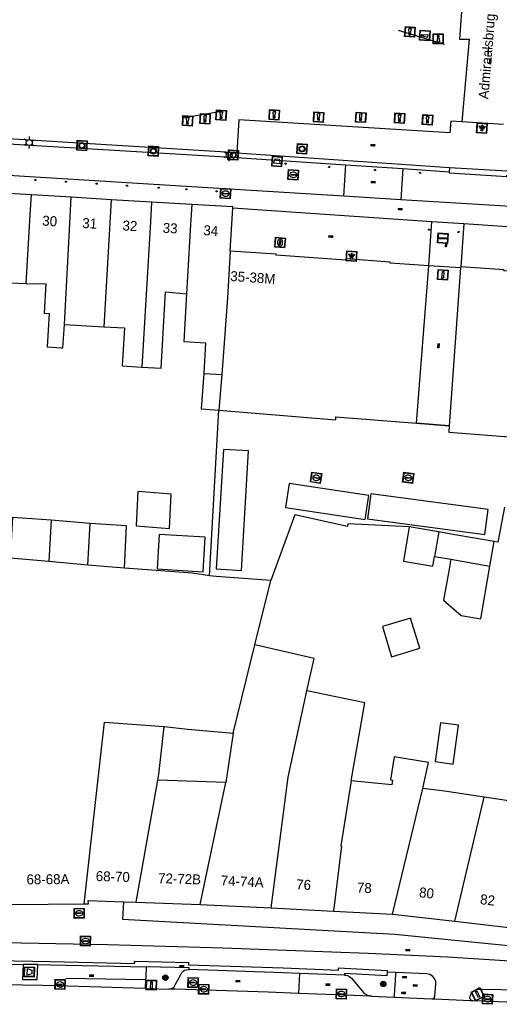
# Model space of a CAD drawing. Header units: metres. Extents: x 93870 to 95789, y 463036 to 464040.
# Tile 189 of 256: x 94878 to 94926, y 463370 to 463469. Entities that reach past the tile are written whole.
import ezdxf
from ezdxf.enums import TextEntityAlignment as Align

# ---------------------------------------------------------------- set-up
doc = ezdxf.new("R2010")
doc.units = ezdxf.units.M
doc.header["$LTSCALE"] = 25.4
for name, color, linetype in [('B_BEBOUWINGSGRENS_0', 1, 'Continuous'), ('B_LUIFEL_1', 200, 'Continuous'), ('B_OVERBOUWLIJN_LIJN_1', 7, 'Continuous'), ('B_TUSSENMUUR_0', 7, 'Continuous'), ('G_GRENS_ALGEMEEN_0', 7, 'Continuous'), ('K_KUNSTWERKGRENS_1', 1, 'Continuous'), ('Q_AFVAL_APART_PLAATS_0', 7, 'Continuous'), ('Q_BOOM_0', 3, 'Continuous'), ('Q_BRANDKRAAN_0', 5, 'Continuous'), ('Q_FIETSENREK_LIJN_0', 7, 'Continuous'), ('Q_GASPUT_0', 7, 'Continuous'), ('Q_INSPECTIE_OF_RIOOLPUT_0', 253, 'Continuous'), ('Q_KOLK_0', 254, 'Continuous'), ('Q_LICHTMAST_0', 2, 'Continuous'), ('Q_LICHTPUNT_1', 7, 'Continuous'), ('Q_MEERPAAL_0', 7, 'Continuous'), ('Q_MEERRING_0', 7, 'Continuous'), ('Q_REMMINGSWERK_LIJN_0', 99, 'Continuous'), ('Q_VERKEERSBORDPAAL_0', 40, 'Continuous'), ('Q_ZAND_ZOUTBAK_0', 7, 'Continuous'), ('S_GBKN_SYMBOOL_OV_GROOT_0', 7, 'Continuous'), ('S_GBKN_SYMBOOL_OV_GROOT_1', 7, 'Continuous'), ('V_WEGGRENS_0', 7, 'Continuous'), ('W_WATERGRENS_0', 5, 'Continuous'), ('Z_GBKN_HUISNUMMER_0', 252, 'Continuous'), ('Z_KUNSTWERKNAAM_1', 252, 'Continuous')]:
    doc.layers.add(name, color=color, linetype=linetype)
doc.layers.add('Q_AFSLUITPAAL_0', color=7, linetype='Continuous', true_color=0xf86a3a)
doc.layers.add('Q_PAALTJE_0', color=7, linetype='Continuous', true_color=0x666666)

# ---------------------------------------------------------------- blocks, each defined once
blk = doc.blocks.new('Q_AFVAL_APART_PLAATS')
for points in [[(-0.5, 0.5), (0.5, 0.5), (0.5, -0.5), (-0.5, -0.5)], [(-0.336, 0.197), (0.331, 0.197), (0.19, -0.251), (-0.196, -0.251)]]:
    blk.add_lwpolyline(points, close=True)
blk.add_lwpolyline([(-0.442, 0.464), (0.438, 0.464, -0.414214), (0.459, 0.442), (0.459, -0.437, -0.414214), (0.438, -0.459), (-0.442, -0.459, -0.414214), (-0.463, -0.437), (-0.463, 0.442, -0.414214), (-0.442, 0.464)], format="xyb")
blk = doc.blocks.new('Q_ZAND_ZOUTBAK')
for points in [[(-0.5, 0.5), (0.5, 0.5), (0.5, -0.5), (-0.5, -0.5)], [(-0.336, 0.197), (0.331, 0.197), (0.19, -0.251), (-0.196, -0.251)]]:
    blk.add_lwpolyline(points, close=True)
blk.add_lwpolyline([(-0.442, 0.464), (0.438, 0.464, -0.414214), (0.459, 0.442), (0.459, -0.437, -0.414214), (0.438, -0.459), (-0.442, -0.459, -0.414214), (-0.463, -0.437), (-0.463, 0.442), (-0.463, 0.444), (-0.463, 0.446), (-0.463, 0.448), (-0.462, 0.45), (-0.461, 0.451), (-0.46, 0.453), (-0.459, 0.455), (-0.458, 0.456), (-0.457, 0.457), (-0.456, 0.459), (-0.454, 0.46), (-0.453, 0.461), (-0.451, 0.462), (-0.449, 0.462), (-0.447, 0.463), (-0.446, 0.463), (-0.444, 0.464), (-0.442, 0.464)], format="xyb")
blk = doc.blocks.new('Q_LICHTMAST')
for points in [[(-0.26, 0.15), (-0.52, 0.3)], [(0, 0.3), (0, 0.6)], [(0.26, 0.15), (0.52, 0.3)], [(-0.26, -0.15), (-0.52, -0.3)], [(0, -0.3), (0, -0.6)], [(0.26, -0.15), (0.52, -0.3)]]:
    blk.add_lwpolyline(points)
blk.add_circle((0, 0), 0.3)
blk = doc.blocks.new('Q_VERKEERSBORDPAAL')
for points in [[(-0.5, 0.5), (0.5, 0.5), (0.5, -0.5), (-0.5, -0.5)], [(-0.08, 0.333), (0.071, 0.333), (0.071, -0.329), (-0.08, -0.329)]]:
    blk.add_lwpolyline(points, close=True)
blk.add_lwpolyline([(-0.442, 0.464), (0.438, 0.464, -0.414214), (0.459, 0.442), (0.459, -0.437, -0.414214), (0.438, -0.459), (-0.442, -0.459, -0.414214), (-0.463, -0.437), (-0.463, 0.442), (-0.463, 0.444), (-0.463, 0.446), (-0.463, 0.448), (-0.462, 0.45), (-0.461, 0.451), (-0.46, 0.453), (-0.459, 0.455), (-0.458, 0.456), (-0.457, 0.457), (-0.456, 0.459), (-0.454, 0.46), (-0.453, 0.461), (-0.451, 0.462), (-0.449, 0.462), (-0.447, 0.463), (-0.446, 0.463), (-0.444, 0.464), (-0.442, 0.464)], format="xyb")
blk = doc.blocks.new('Q_AFSLUITPAAL')
for points in [[(-0.5, 0.5), (0.5, 0.5), (0.5, -0.5), (-0.5, -0.5)], [(-0.08, 0.333), (0.071, 0.333), (0.071, -0.329), (-0.08, -0.329)]]:
    blk.add_lwpolyline(points, close=True)
blk.add_lwpolyline([(-0.442, 0.464), (0.438, 0.464, -0.414214), (0.459, 0.442), (0.459, -0.437, -0.414214), (0.438, -0.459), (-0.442, -0.459, -0.414214), (-0.463, -0.437), (-0.463, 0.442), (-0.463, 0.444), (-0.463, 0.446), (-0.463, 0.448), (-0.462, 0.45), (-0.461, 0.451), (-0.46, 0.453), (-0.459, 0.455), (-0.458, 0.456), (-0.457, 0.457), (-0.456, 0.459), (-0.454, 0.46), (-0.453, 0.461), (-0.451, 0.462), (-0.449, 0.462), (-0.447, 0.463), (-0.446, 0.463), (-0.444, 0.464), (-0.442, 0.464)], format="xyb")
blk = doc.blocks.new('Q_PAAL_STEEN')
for points in [[(-0.5, 0.5), (0.5, 0.5), (0.5, -0.5), (-0.5, -0.5)], [(-0.08, 0.33), (0.07, 0.33), (0.07, -0.33), (-0.08, -0.33)]]:
    blk.add_lwpolyline(points, close=True)
blk.add_lwpolyline([(-0.44, 0.46), (0.44, 0.46, -0.414214), (0.46, 0.44), (0.46, -0.44, -0.414214), (0.44, -0.46), (-0.44, -0.46, -0.414214), (-0.46, -0.44), (-0.46, 0.44), (-0.46, 0.44), (-0.46, 0.45), (-0.46, 0.45), (-0.46, 0.45), (-0.46, 0.45), (-0.46, 0.45), (-0.46, 0.45), (-0.46, 0.46), (-0.46, 0.46), (-0.46, 0.46), (-0.45, 0.46), (-0.45, 0.46), (-0.45, 0.46), (-0.45, 0.46), (-0.45, 0.46), (-0.45, 0.46), (-0.44, 0.46), (-0.44, 0.46)], format="xyb")
blk = doc.blocks.new('Q_PAALTJE')
at = {"color": 251, "true_color": 0x666666, "xscale": 0.1, "yscale": 0.1, "zscale": 0.01}
blk.add_blockref('Q_PAAL_STEEN', (0, 0), dxfattribs=at)
blk = doc.blocks.new('Q_KOLK')
blk.add_lwpolyline([(-0.5, 0.5), (0.5, 0.5), (0.5, -0.5), (-0.5, -0.5)], close=True)
for points in [[(-0.442, 0.464), (0.438, 0.464, -0.414214), (0.459, 0.442), (0.459, -0.437, -0.414214), (0.438, -0.459), (-0.442, -0.459, -0.414214), (-0.463, -0.437), (-0.463, 0.442, -0.414214), (-0.442, 0.464)], [(-0.345, 0.105, 0.380426), (-0.276, -0.18)], [(-0.008, 0.266, 0.240218), (-0.345, 0.105)], [(-0.194, 0.045, 0.853344), (-0.194, -0.032)], [(0.331, 0.111, 0.240191), (-0.008, 0.266)], [(0.185, -0.032, 0.849746), (0.185, 0.045)], [(0.267, -0.176, 0.380426), (0.331, 0.111)], [(-0.276, -0.18, 0.148452), (0.012, -0.257)], [(0.012, -0.257, 0.131742), (0.267, -0.176)]]:
    blk.add_lwpolyline(points, format="xyb")
for points in [[(-0.194, 0.045), (0.185, 0.045)], [(0.185, -0.032), (-0.194, -0.032)]]:
    blk.add_lwpolyline(points)
blk = doc.blocks.new('Q_INSPECTIE_OF_RIOOLPUT')
blk.add_lwpolyline([(-0.5, 0.5), (0.5, 0.5), (0.5, -0.5), (-0.5, -0.5)], close=True)
for points in [[(-0.442, 0.464), (0.438, 0.464, -0.414214), (0.459, 0.442), (0.459, -0.437, -0.414214), (0.438, -0.459), (-0.442, -0.459, -0.414214), (-0.463, -0.437), (-0.463, 0.442), (-0.463, 0.444), (-0.463, 0.446), (-0.463, 0.448), (-0.462, 0.45), (-0.461, 0.451), (-0.46, 0.453), (-0.459, 0.455), (-0.458, 0.456), (-0.457, 0.457), (-0.456, 0.459), (-0.454, 0.46), (-0.453, 0.461), (-0.451, 0.462), (-0.449, 0.462), (-0.447, 0.463), (-0.446, 0.463), (-0.444, 0.464), (-0.442, 0.464)], [(-0.345, 0.105, 0.380426), (-0.276, -0.18)], [(-0.008, 0.266, 0.240218), (-0.345, 0.105)], [(-0.194, 0.045, 0.853344), (-0.194, -0.032)], [(0.331, 0.111, 0.240191), (-0.008, 0.266)], [(0.185, -0.032, 0.849746), (0.185, 0.045)], [(0.267, -0.176, 0.380426), (0.331, 0.111)], [(-0.276, -0.18, 0.148452), (0.012, -0.257)], [(0.012, -0.257, 0.131742), (0.267, -0.176)]]:
    blk.add_lwpolyline(points, format="xyb")
for points in [[(-0.194, 0.045), (0.185, 0.045)], [(0.185, -0.032), (-0.194, -0.032)]]:
    blk.add_lwpolyline(points)
blk = doc.blocks.new('Q_BRANDKRAAN')
blk.add_lwpolyline([(-0.5, 0.5), (0.5, 0.5), (0.5, -0.5), (-0.5, -0.5)], close=True)
for points in [[(-0.442, 0.464), (0.438, 0.464, -0.414214), (0.459, 0.442), (0.459, -0.437, -0.414214), (0.438, -0.459), (-0.442, -0.459, -0.414214), (-0.463, -0.437), (-0.463, 0.442), (-0.463, 0.444), (-0.463, 0.446), (-0.463, 0.448), (-0.462, 0.45), (-0.461, 0.451), (-0.46, 0.453), (-0.459, 0.455), (-0.458, 0.456), (-0.457, 0.457), (-0.456, 0.459), (-0.454, 0.46), (-0.453, 0.461), (-0.451, 0.462), (-0.449, 0.462), (-0.447, 0.463), (-0.446, 0.463), (-0.444, 0.464), (-0.442, 0.464)], [(-0.345, 0.105, 0.380426), (-0.276, -0.18)], [(-0.008, 0.266, 0.240218), (-0.345, 0.105)], [(-0.194, 0.045, 0.853344), (-0.194, -0.032)], [(0.331, 0.111, 0.240191), (-0.008, 0.266)], [(0.185, -0.032, 0.849746), (0.185, 0.045)], [(0.267, -0.176, 0.380426), (0.331, 0.111)], [(-0.276, -0.18, 0.148452), (0.012, -0.257)], [(0.012, -0.257, 0.131742), (0.267, -0.176)]]:
    blk.add_lwpolyline(points, format="xyb")
for points in [[(-0.194, 0.045), (0.185, 0.045)], [(0.185, -0.032), (-0.194, -0.032)]]:
    blk.add_lwpolyline(points)
blk = doc.blocks.new('Q_GASPUT')
blk.add_lwpolyline([(-0.5, 0.5), (0.5, 0.5), (0.5, -0.5), (-0.5, -0.5)], close=True)
for points in [[(-0.442, 0.464), (0.438, 0.464, -0.414214), (0.459, 0.442), (0.459, -0.437, -0.414214), (0.438, -0.459), (-0.442, -0.459, -0.414214), (-0.463, -0.437), (-0.463, 0.442), (-0.463, 0.444), (-0.463, 0.446), (-0.463, 0.448), (-0.462, 0.45), (-0.461, 0.451), (-0.46, 0.453), (-0.459, 0.455), (-0.458, 0.456), (-0.457, 0.457), (-0.456, 0.459), (-0.454, 0.46), (-0.453, 0.461), (-0.451, 0.462), (-0.449, 0.462), (-0.447, 0.463), (-0.446, 0.463), (-0.444, 0.464), (-0.442, 0.464)], [(-0.345, 0.105, 0.380426), (-0.276, -0.18)], [(-0.008, 0.266, 0.240218), (-0.345, 0.105)], [(-0.194, 0.045, 0.853344), (-0.194, -0.032)], [(0.331, 0.111, 0.240191), (-0.008, 0.266)], [(0.185, -0.032, 0.849746), (0.185, 0.045)], [(0.267, -0.176, 0.380426), (0.331, 0.111)], [(-0.276, -0.18, 0.148452), (0.012, -0.257)], [(0.012, -0.257, 0.131742), (0.267, -0.176)]]:
    blk.add_lwpolyline(points, format="xyb")
for points in [[(-0.194, 0.045), (0.185, 0.045)], [(0.185, -0.032), (-0.194, -0.032)]]:
    blk.add_lwpolyline(points)
blk = doc.blocks.new('Q_MEERRING')
blk.add_lwpolyline([(-0.5, 0.5), (0.5, 0.5), (0.5, -0.5), (-0.5, -0.5)], close=True)
blk.add_lwpolyline([(-0.442, 0.464), (0.438, 0.464, -0.414214), (0.459, 0.442), (0.459, -0.437, -0.414214), (0.438, -0.459), (-0.442, -0.459, -0.414214), (-0.463, -0.437), (-0.463, 0.442), (-0.463, 0.444), (-0.463, 0.446), (-0.463, 0.448), (-0.462, 0.45), (-0.461, 0.451), (-0.46, 0.453), (-0.459, 0.455), (-0.458, 0.456), (-0.457, 0.457), (-0.456, 0.459), (-0.454, 0.46), (-0.453, 0.461), (-0.451, 0.462), (-0.449, 0.462), (-0.447, 0.463), (-0.446, 0.463), (-0.444, 0.464), (-0.442, 0.464)], format="xyb")
for radius in [0.3, 0.3, 0.25, 0.25]:
    blk.add_circle((0, 0), radius)
blk = doc.blocks.new('Q_LICHTPUNT')
for points in [[(-0.5, 0.5), (0.5, 0.5), (0.5, -0.5), (-0.5, -0.5)], [(-0.463, 0.464), (0.459, 0.464), (0.459, -0.459), (-0.463, -0.459)], [(-0.123, 0.08), (-0.077, 0.051), (-0.255, -0.233), (-0.301, -0.204)], [(-0.033, 0.032), (0.021, 0.032), (0.021, -0.303), (-0.033, -0.303)], [(0.075, 0.051), (0.121, 0.079), (0.293, -0.209), (0.247, -0.236)]]:
    blk.add_lwpolyline(points, close=True)
blk.add_circle((-0.002, 0.21), 0.103)
blk = doc.blocks.new('Q_BOOM')
for radius in [0.27, 0.18, 0.09]:
    blk.add_circle((0, 0), radius)
blk = doc.blocks.new('Q_MEERPAAL')
for points in [[(-0.5, 0.5), (0.5, 0.5), (0.5, -0.5), (-0.5, -0.5)], [(-0.076, 0.32), (0.068, 0.32), (0.068, 0.17), (-0.076, 0.17)]]:
    blk.add_lwpolyline(points, close=True)
blk.add_lwpolyline([(-0.442, 0.464), (0.438, 0.464, -0.414214), (0.459, 0.442), (0.459, -0.437, -0.414214), (0.438, -0.459), (-0.442, -0.459, -0.414214), (-0.463, -0.437), (-0.463, 0.442), (-0.463, 0.444), (-0.463, 0.446), (-0.463, 0.448), (-0.462, 0.45), (-0.461, 0.451), (-0.46, 0.453), (-0.459, 0.455), (-0.458, 0.456), (-0.457, 0.457), (-0.456, 0.459), (-0.454, 0.46), (-0.453, 0.461), (-0.451, 0.462), (-0.449, 0.462), (-0.447, 0.463), (-0.446, 0.463), (-0.444, 0.464), (-0.442, 0.464)], format="xyb")
for points in [[(-0.076, 0.124), (-0.136, -0.311)], [(-0.076, 0.124), (0.068, 0.124)], [(0.068, 0.124), (0.122, -0.311)], [(-0.136, -0.311), (0.122, -0.311)]]:
    blk.add_lwpolyline(points)
blk = doc.blocks.new('S_GBKN_SYMBOOL_OV_GROOT')
for points in [[(-0.21875, 0.0625), (0.21875, 0.0625)], [(-0.21875, 0), (0.21875, 0)], [(-0.1875, 0.0625), (-0.1875, 0)], [(-0.125, 0.09375), (-0.125, 0.0625)], [(-0.125, 0), (-0.125, -0.0625)], [(-0.0625, 0.0625), (-0.0625, 0)], [(0, 0.09375), (0, 0.0625)], [(0, 0), (0, -0.0625)], [(0.0625, 0.0625), (0.0625, 0)], [(0.125, 0.09375), (0.125, 0.0625)], [(0.125, 0), (0.125, -0.0625)], [(0.1875, 0.0625), (0.1875, 0)], [(-0.21875, -0.0625), (0.21875, -0.0625)], [(-0.1875, -0.0625), (-0.1875, -0.09375)], [(-0.0625, -0.0625), (-0.0625, -0.09375)], [(0.0625, -0.0625), (0.0625, -0.09375)], [(0.1875, -0.0625), (0.1875, -0.09375)]]:
    blk.add_lwpolyline(points)

msp = doc.modelspace()

# ---------------------------------------------------------------- linework, layer by layer
at = {"layer": 'B_BEBOUWINGSGRENS_0'}
for p, q in [((94879.196, 463451.758), (94874.98, 463452.01)), ((94883.188, 463451.52), (94879.196, 463451.758)), ((94887.232, 463451.279), (94883.188, 463451.52)), ((94891.274, 463451.037), (94887.232, 463451.279)), ((94895.317, 463450.796), (94891.274, 463451.037)), ((94899.44, 463450.55), (94895.317, 463450.796)), ((94899.179, 463446.127), (94899.436, 463450.477)), ((94899.436, 463450.477), (94899.44, 463450.55)), ((94917.901, 463428.826), (94919.129, 463444.648)), ((94922.34, 463444.43), (94921.19, 463428.56)), ((94922.35, 463444.54), (94922.34, 463444.43)), ((94876.244, 463442.957), (94878.665, 463442.869)), ((94882.512, 463438.762), (94886.47, 463438.528)), ((94896.525, 463433.843), (94898.323, 463433.732)), ((94898.323, 463433.732), (94898.054, 463430.156)), ((94893.248, 463421.704), (94889.9, 463421.964)), ((94885.112, 463418.769), (94881.187, 463419.087)), ((94920.14, 463417.923), (94919.71, 463415.46)), ((94925.284, 463414.49), (94925.713, 463416.953)), ((94919.71, 463415.46), (94921.344, 463415.176)), ((94880.939, 463414.944), (94877.075, 463415.288)), ((94884.886, 463414.593), (94880.939, 463414.944)), ((94888.55, 463414.267), (94884.886, 463414.593)), ((94921.344, 463415.176), (94925.284, 463414.49)), ((94901.65, 463406.57), (94903.28, 463413.04)), ((94899.49, 463397.71), (94898.732, 463392.755)), ((94898.732, 463392.755), (94891.905, 463392.985)), ((94930.87, 463390.33), (94924.695, 463391.272)), ((94888.461, 463380.773), (94889.713, 463380.732)), ((94877.25, 463380.51), (94884.514, 463380.567)), ((94889.713, 463380.732), (94896.176, 463380.514)), ((94896.176, 463380.514), (94903.303, 463380.161)), ((94903.303, 463380.161), (94909.558, 463379.835)), ((94909.558, 463379.835), (94915.509, 463379.526)), ((94915.509, 463379.526), (94921.767, 463378.827)), ((94921.767, 463378.827), (94927.762, 463378.132))]:
    msp.add_line(p, q, dxfattribs=at)
for points in [[(94919.129, 463444.648), (94915.27, 463444.91), (94915.27, 463445.02), (94910.81, 463445.33), (94910.81, 463445.22), (94903.79, 463445.7), (94903.8, 463445.81), (94899.179, 463446.127)], [(94930.5, 463443.87), (94926.69, 463444.13), (94926.7, 463444.24), (94922.35, 463444.54)], [(94878.665, 463442.869), (94880.66, 463442.84), (94880.48, 463439.87), (94880.98, 463439.84), (94880.78, 463436.5), (94882.18, 463436.403), (94882.368, 463436.392), (94882.512, 463438.762)], [(94890.284, 463434.47), (94892.24, 463434.35), (94892.69, 463442.04), (94894.781, 463441.828)], [(94894.781, 463441.828), (94894.522, 463437.026), (94896.704, 463436.898), (94896.525, 463433.843)], [(94886.47, 463438.528), (94888.545, 463438.405), (94888.32, 463434.59), (94890.284, 463434.47)], [(94898.054, 463430.156), (94909.8, 463429.17), (94909.8, 463429.48), (94917.901, 463428.826)], [(94921.19, 463428.56), (94921.14, 463427.92), (94928.1, 463427.413)], [(94889.9, 463421.964), (94889.739, 463418.533), (94893.086, 463418.273), (94893.248, 463421.704)], [(94881.187, 463419.087), (94877.308, 463419.373), (94877.075, 463415.288)], [(94888.55, 463414.267), (94888.751, 463418.529), (94885.112, 463418.769)], [(94896.673, 463417.376), (94892.049, 463417.662), (94891.835, 463414.197), (94896.459, 463413.911), (94896.673, 463417.376)], [(94925.713, 463416.953), (94921.772, 463417.639), (94920.14, 463417.923)], [(94897.093, 463413.522), (94895.38, 463413.76), (94888.55, 463414.267)], [(94903.28, 463413.04), (94897.76, 463413.43), (94897.093, 463413.522)], [(94906.88, 463401.96), (94907.61, 463405.21), (94901.65, 463406.57)], [(94911.34, 463392.92), (94912.7, 463400.75), (94906.88, 463401.96)], [(94922.136, 463398.511), (94920.303, 463398.762), (94919.767, 463394.849), (94921.6, 463394.598), (94922.136, 463398.511)], [(94891.905, 463392.985), (94892.005, 463393.544), (94892.543, 463398.38)], [(94892.543, 463398.38), (94894.92, 463398.1), (94899.49, 463397.71)], [(94918.55, 463392.142), (94919.098, 463394.75), (94915.656, 463395.343), (94915.285, 463393.019), (94915.505, 463392.997), (94915.43, 463392.52), (94911.34, 463392.92)], [(94924.695, 463391.272), (94920.71, 463391.88), (94918.55, 463392.142)], [(94884.514, 463380.567), (94884.93, 463380.57), (94884.89, 463380.89), (94888.461, 463380.773)]]:
    msp.add_lwpolyline(points, dxfattribs=at)
at = {"layer": 'B_LUIFEL_1'}
for p, q in [((94917.184, 463418.437), (94916.583, 463414.989)), ((94920.14, 463417.923), (94917.184, 463418.437))]:
    msp.add_line(p, q, dxfattribs=at)
for points in [[(94896.525, 463433.843), (94896.259, 463430.291), (94898.054, 463430.156)], [(94901.018, 463426.06), (94898.495, 463426.209), (94897.784, 463414.202), (94900.308, 463414.052), (94901.018, 463426.06)], [(94913.107, 463421.586), (94905.112, 463422.781), (94904.75, 463420.358), (94912.744, 463419.158), (94913.107, 463421.586)], [(94913.33, 463421.753), (94912.994, 463419.243), (94924.759, 463417.671), (94925.095, 463420.181), (94913.33, 463421.753)], [(94916.583, 463414.989), (94919.538, 463414.475), (94919.71, 463415.46)], [(94921.344, 463415.176), (94921.172, 463414.191), (94920.627, 463411.056), (94922.4, 463409.532)], [(94922.4, 463409.532), (94924.362, 463409.19), (94925.284, 463414.49)], [(94914.495, 463408.419), (94915.406, 463405.39), (94918.224, 463406.238), (94917.312, 463409.267), (94914.495, 463408.419)]]:
    msp.add_lwpolyline(points, dxfattribs=at)
at = {"layer": 'B_OVERBOUWLIJN_LIJN_1'}
for p, q in [((94922.34, 463444.43), (94919.129, 463444.648)), ((94917.901, 463428.826), (94921.19, 463428.56))]:
    msp.add_line(p, q, dxfattribs=at)
at = {"layer": 'B_TUSSENMUUR_0'}
for p, q in [((94887.232, 463451.279), (94886.47, 463438.528)), ((94881.187, 463419.087), (94880.939, 463414.944)), ((94884.886, 463414.593), (94885.112, 463418.769)), ((94899.49, 463397.71), (94901.65, 463406.57)), ((94889.713, 463380.732), (94891.905, 463392.985)), ((94896.176, 463380.514), (94898.732, 463392.755)), ((94915.509, 463379.526), (94918.55, 463392.142)), ((94921.767, 463378.827), (94924.695, 463391.272))]:
    msp.add_line(p, q, dxfattribs=at)
for points in [[(94878.665, 463442.869), (94879.077, 463449.763), (94879.196, 463451.758)], [(94882.512, 463438.762), (94883.082, 463449.523), (94883.188, 463451.52)], [(94891.274, 463451.037), (94891.155, 463449.042), (94890.284, 463434.47)], [(94895.317, 463450.796), (94895.198, 463448.801), (94894.781, 463441.828)], [(94899.179, 463446.127), (94898.9, 463441.41), (94898.323, 463433.732)], [(94903.303, 463380.161), (94905.017, 463393.295), (94906.88, 463401.96)], [(94884.514, 463380.567), (94886.559, 463398.82), (94892.543, 463398.38)], [(94911.34, 463392.92), (94910.284, 463386.397), (94910.383, 463386.379), (94909.558, 463379.835)]]:
    msp.add_lwpolyline(points, dxfattribs=at)
at = {"layer": 'G_GRENS_ALGEMEEN_0'}
for p, q in [((94921.219, 463454.524), (94921.193, 463454.085)), ((94897.093, 463413.522), (94898.054, 463430.156))]:
    msp.add_line(p, q, dxfattribs=at)
for points in [[(94926.74, 463420.42), (94926.076, 463416.894), (94925.713, 463416.953)], [(94917.184, 463418.437), (94910.998, 463418.719), (94910.978, 463418.47), (94905.678, 463419.649), (94903.28, 463413.04)]]:
    msp.add_lwpolyline(points, dxfattribs=at)
at = {"layer": 'K_KUNSTWERKGRENS_1'}
for p, q in [((94926.66, 463458.82), (94922.46, 463459.09)), ((94899.852, 463455.972), (94921.219, 463454.524)), ((94921.219, 463454.524), (94927.009, 463454.175))]:
    msp.add_line(p, q, dxfattribs=at)
for points in [[(94922.543, 463471.58), (94922.21, 463467.41), (94923.21, 463467.41), (94922.46, 463459.09)], [(94922.46, 463459.09), (94921.36, 463459.16), (94921.27, 463458.01), (94900.044, 463459.306), (94899.852, 463455.972)]]:
    msp.add_lwpolyline(points, dxfattribs=at)
at = {"layer": 'Q_FIETSENREK_LIJN_0'}
for p, q in [((94890.676, 463372.94), (94882.658, 463373.079)), ((94890.745, 463372.939), (94890.676, 463372.94))]:
    msp.add_line(p, q, dxfattribs=at)
at = {"layer": 'Q_REMMINGSWERK_LIJN_0'}
for p, q in [((94920.73, 463466.86), (94916.08, 463468.27)), ((94898.67, 463460.19), (94894.41, 463459.48))]:
    msp.add_line(p, q, dxfattribs=at)
at = {"layer": 'V_WEGGRENS_0'}
for p, q in [((94899.113, 463452.332), (94833.14, 463456.409)), ((94910.595, 463451.624), (94910.816, 463454.788)), ((94910.816, 463454.788), (94916.538, 463454.4)), ((94916.538, 463454.4), (94916.315, 463451.271)), ((94916.538, 463454.4), (94921.193, 463454.085)), ((94910.595, 463451.624), (94899.113, 463452.332)), ((94916.315, 463451.271), (94910.595, 463451.624)), ((94931.183, 463450.354), (94916.315, 463451.271)), ((94899.436, 463450.477), (94919.436, 463449.097)), ((94919.129, 463444.648), (94919.436, 463449.097)), ((94919.436, 463449.097), (94922.649, 463448.875)), ((94922.649, 463448.875), (94922.35, 463444.54)), ((94922.649, 463448.875), (94930.55, 463448.33)), ((94921.19, 463428.56), (94917.901, 463428.826)), ((94874.837, 463374.551), (94878.359, 463374.489)), ((94879.835, 463374.463), (94878.359, 463374.489)), ((94890.676, 463372.94), (94890.646, 463372.072)), ((94906.129, 463373.585), (94906.059, 463371.58)), ((94910.657, 463373.415), (94906.129, 463373.585)), ((94915.844, 463373.675), (94914.945, 463373.711)), ((94915.72, 463371.947), (94915.799, 463372.916)), ((94915.799, 463372.916), (94915.84, 463373.547)), ((94915.84, 463373.547), (94915.844, 463373.675)), ((94915.69, 463371.351), (94915.72, 463371.947)), ((94913.429, 463371.293), (94906.059, 463371.58)), ((94913.429, 463371.293), (94915.663, 463371.2)), ((94915.663, 463371.2), (94915.69, 463371.351)), ((94915.663, 463371.2), (94919.459, 463371.029)), ((94919.459, 463371.029), (94919.733, 463371.016)), ((94919.733, 463371.016), (94923.286, 463370.847)), ((94923.286, 463370.847), (94923.579, 463370.833))]:
    msp.add_line(p, q, dxfattribs=at)
for points in [[(94833.311, 463459.501), (94899.823, 463455.533), (94910.816, 463454.788)], [(94921.193, 463454.085), (94921.186, 463453.973), (94926.971, 463453.607), (94926.979, 463453.734)], [(94888.461, 463380.773), (94888.37, 463379.04), (94915.74, 463377.51), (94935.53, 463375.55)], [(94825.318, 463377.819), (94829.329, 463377.71), (94841.506, 463377.375), (94853.185, 463377.114), (94863.737, 463376.863), (94868.332, 463376.769), (94874.657, 463376.713), (94886.896, 463376.475)], [(94825.737, 463375.908), (94829.957, 463375.8), (94833.474, 463375.773), (94850.28, 463375.351), (94857.888, 463375.209), (94866.527, 463375.03), (94881.104, 463374.791), (94889.58, 463374.561), (94889.567, 463374.823), (94894.988, 463374.67), (94894.988, 463374.453), (94904.519, 463374.134), (94910.058, 463373.92), (94910.07, 463374.143), (94914.948, 463373.883), (94914.945, 463373.711)], [(94886.896, 463376.475), (94898.435, 463376.145), (94913.031, 463375.612), (94921.032, 463375.242), (94927.809, 463374.821), (94935.466, 463374.383)], [(94878.359, 463374.489), (94878.316, 463372.982), (94879.792, 463372.961), (94879.835, 463374.463)], [(94879.835, 463374.463), (94881.111, 463374.44), (94890.724, 463374.243)], [(94890.724, 463374.243), (94890.687, 463373.251), (94890.676, 463372.94)], [(94895.07, 463373.99), (94895.069, 463374.131), (94890.724, 463374.243)], [(94893.002, 463372.013), (94893.122, 463372.02), (94893.239, 463372.047), (94893.35, 463372.093), (94893.453, 463372.155), (94893.544, 463372.234), (94893.651, 463372.429), (94894.34, 463373.69), (94894.458, 463373.802), (94894.596, 463373.891), (94894.747, 463373.953), (94894.907, 463373.987), (94895.07, 463373.99)], [(94906.129, 463373.585), (94904.504, 463373.646), (94895.07, 463373.99)], [(94914.945, 463373.711), (94914.935, 463373.348), (94910.664, 463373.558), (94910.657, 463373.415)], [(94910.657, 463373.415), (94910.814, 463373.398), (94910.967, 463373.356), (94911.111, 463373.291), (94911.242, 463373.203), (94911.358, 463373.095), (94912.406, 463371.849), (94912.568, 463371.673), (94912.757, 463371.526), (94912.967, 463371.412), (94913.193, 463371.333), (94913.429, 463371.293)], [(94919.459, 463371.029), (94919.548, 463371.039), (94919.63, 463371.076), (94919.696, 463371.136), (94919.742, 463371.213), (94919.762, 463371.3), (94919.843, 463372.473), (94919.833, 463372.782), (94919.722, 463373.07), (94919.523, 463373.306), (94919.257, 463373.464), (94918.954, 463373.525), (94915.844, 463373.675)], [(94890.646, 463372.072), (94881.725, 463372.348), (94880.28, 463372.372), (94872.314, 463372.511)], [(94890.646, 463372.072), (94891.987, 463372.038), (94893.002, 463372.013)], [(94906.059, 463371.58), (94902.984, 463371.7), (94893.645, 463371.993), (94893.002, 463372.013)], [(94923.579, 463370.833), (94923.487, 463370.847), (94923.404, 463370.888), (94923.337, 463370.953), (94923.292, 463371.034), (94923.273, 463371.125), (94923.335, 463371.401), (94923.474, 463371.647), (94923.679, 463371.842), (94923.931, 463371.969), (94924.199, 463372.015), (94928.562, 463371.916)], [(94930.398, 463370.547), (94930.391, 463370.546), (94930.265, 463370.554), (94923.579, 463370.833)]]:
    msp.add_lwpolyline(points, dxfattribs=at)
at = {"layer": 'W_WATERGRENS_0'}
msp.add_line((94899.852, 463455.972), (94850.148, 463459.025), dxfattribs=at)
at = {"layer": 'Z_KUNSTWERKNAAM_1'}
msp.add_line((94925.1, 463465.669), (94925.18, 463466.666), dxfattribs=at)

# ---------------------------------------------------------------- block references
at = {"layer": 'Q_AFSLUITPAAL_0'}
for p, rotation in [((94920.561, 463447.407), 86.05260388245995), ((94920.552, 463443.74), 176.1160566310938)]:
    msp.add_blockref('Q_AFSLUITPAAL', p, dxfattribs=dict(at, rotation=rotation))
at = {"layer": 'Q_AFVAL_APART_PLAATS_0', "rotation": 88.36559374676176}
msp.add_blockref('Q_AFVAL_APART_PLAATS', (94878.987, 463373.732), dxfattribs=at)
at = {"layer": 'Q_BOOM_0'}
for p, rotation in [((94892.665, 463373.154), 178.5234277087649), ((94914.568, 463372.523), 177.1851014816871)]:
    msp.add_blockref('Q_BOOM', p, dxfattribs=dict(at, rotation=rotation))
at = {"layer": 'Q_BRANDKRAAN_0', "rotation": 176.4637320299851}
msp.add_blockref('Q_BRANDKRAAN', (94898.718, 463451.897), dxfattribs=at)
at = {"layer": 'Q_GASPUT_0', "rotation": 178.8859647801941}
msp.add_blockref('Q_GASPUT', (94884.63, 463376.829), dxfattribs=at)
at = {"layer": 'Q_INSPECTIE_OF_RIOOLPUT_0'}
for p, rotation in [((94905.51, 463453.781), 176.1229703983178), ((94904.196, 463446.98), 84.8055710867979), ((94895.445, 463372.667), 178.2030026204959)]:
    msp.add_blockref('Q_INSPECTIE_OF_RIOOLPUT', p, dxfattribs=dict(at, rotation=rotation))
at = {"layer": 'Q_KOLK_0'}
for p, rotation in [((94907.815, 463423.352), 171.4990239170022), ((94917.075, 463423.352), 172.3894073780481), ((94883.999, 463379.616), 0.4495859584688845), ((94882.078, 463372.478), 178.2279349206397), ((94896.517, 463371.993), 178.2030026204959), ((94910.348, 463371.522), 177.7699343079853), ((94925.044, 463370.999), 177.610491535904)]:
    msp.add_blockref('Q_KOLK', p, dxfattribs=dict(at, rotation=rotation))
at = {"layer": 'Q_LICHTMAST_0'}
for p, rotation in [((94878.984, 463457.019), 176.4851731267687), ((94899.079, 463455.739), 176.5858716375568)]:
    msp.add_blockref('Q_LICHTMAST', p, dxfattribs=dict(at, rotation=rotation))
at = {"layer": 'Q_LICHTPUNT_1'}
for p, rotation in [((94924.478, 463458.463), 176.3217612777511), ((94911.366, 463445.608), 176.0239527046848)]:
    msp.add_blockref('Q_LICHTPUNT', p, dxfattribs=dict(at, rotation=rotation))
at = {"layer": 'Q_MEERPAAL_0'}
for p, rotation in [((94917.245, 463468.133), 175.3437804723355), ((94918.746, 463467.769), 85.43427040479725), ((94896.653, 463459.396), 176.4851731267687), ((94898.268, 463459.76), 176.5060179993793), ((94903.61, 463459.8), 176.5060179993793), ((94908.07, 463459.57), 176.5060179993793), ((94912.3, 463459.55), 176.5060179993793), ((94916.21, 463459.46), 176.5060179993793), ((94894.901, 463459.191), 176.4851731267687), ((94919.01, 463459.3), 176.5060179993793)]:
    msp.add_blockref('Q_MEERPAAL', p, dxfattribs=dict(at, rotation=rotation))
msp.add_blockref('Q_MEERPAAL', (94920.089, 463467.45), dxfattribs=at)
at = {"layer": 'Q_MEERRING_0'}
for p, rotation in [((94884.281, 463456.718), 176.4851731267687), ((94906.398, 463456.382), 176.1231041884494), ((94891.457, 463456.161), 176.5858716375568), ((94899.47, 463455.763), 176.5858716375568)]:
    msp.add_blockref('Q_MEERRING', p, dxfattribs=dict(at, rotation=rotation))
at = {"layer": 'Q_PAALTJE_0'}
for p, rotation in [((94904.745, 463454.892), 176.1229703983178), ((94909.124, 463454.559), 176.1229703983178), ((94913.734, 463454.261), 176.120799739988), ((94918.264, 463453.978), 176.1287437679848), ((94879.602, 463453.263), 176.4637320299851), ((94882.667, 463453.078), 176.4637320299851), ((94885.763, 463452.878), 176.4637320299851), ((94888.812, 463452.679), 176.4637320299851), ((94891.984, 463452.502), 176.4637320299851), ((94894.775, 463452.319), 176.4637320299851), ((94897.818, 463452.12), 176.4637320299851), ((94919.15, 463448.259), 86.05260388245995), ((94922.123, 463448.033), 86.05436016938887)]:
    msp.add_blockref('Q_PAALTJE', p, dxfattribs=dict(at, rotation=rotation))
at = {"layer": 'Q_VERKEERSBORDPAAL_0'}
for p, rotation in [((94891.25, 463372.406), 178.5476217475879), ((94924.062, 463371.486), 26.74665367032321)]:
    msp.add_blockref('Q_VERKEERSBORDPAAL', p, dxfattribs=dict(at, rotation=rotation))
at = {"layer": 'Q_ZAND_ZOUTBAK_0', "rotation": 176.1229703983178}
msp.add_blockref('Q_ZAND_ZOUTBAK', (94903.885, 463455.118), dxfattribs=at)
at = {"layer": 'S_GBKN_SYMBOOL_OV_GROOT_0'}
for p, rotation in [((94913.567, 463453.03), 176.120799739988), ((94916.284, 463450.331), 176.4706913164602), ((94909.297, 463447.563), 176.0528474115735), ((94920.889, 463446.763), 86.05260388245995), ((94920.121, 463436.614), 85.56197396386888), ((94917.047, 463375.906), 177.3931608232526), ((94894.321, 463374.286), 178.5234277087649), ((94885.246, 463373.333), 178.8259972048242), ((94899.973, 463372.785), 178.2030026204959), ((94916.723, 463373.198), 177.846085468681), ((94908.999, 463372.439), 177.7699343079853), ((94917.794, 463372.352), 177.846085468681), ((94916.607, 463371.603), 177.082186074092)]:
    msp.add_blockref('S_GBKN_SYMBOOL_OV_GROOT', p, dxfattribs=dict(at, rotation=rotation))
at = {"layer": 'S_GBKN_SYMBOOL_OV_GROOT_1'}
for p, rotation in [((94925.331, 463465.128), 85.95754929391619), ((94913.542, 463456.741), 176.1231041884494)]:
    msp.add_blockref('S_GBKN_SYMBOOL_OV_GROOT', p, dxfattribs=dict(at, rotation=rotation))

# ---------------------------------------------------------------- texts
at = {"layer": 'Z_GBKN_HUISNUMMER_0', "linetype": 'Continuous'}
for s, rotation, p in [('30', 356.6, (94881.043, 463449.143)), ('31', 356.6, (94885.061, 463448.904)), ('32', 356.6, (94889.104, 463448.662)), ('33', 356.6, (94893.147, 463448.421)), ('34', 356.6, (94897.23, 463448.177)), ('35-38M', 356, (94901.458, 463443.466)), ('68-70', 358.1, (94887.383, 463383.31)), ('72-72B', 358.1, (94894.092, 463383.086)), ('68-68A', 0.5, (94880.862, 463383.038)), ('74-74A', 357, (94900.387, 463382.817)), ('76', 357, (94906.561, 463382.495)), ('78', 357, (94912.663, 463382.177)), ('80', 353.6, (94918.916, 463381.661)), ('82', 353.4, (94925.052, 463380.963))]:
    msp.add_text(s, height=1, rotation=rotation, dxfattribs=at).set_placement(p, align=Align.MIDDLE)
at = {"layer": 'Z_KUNSTWERKNAAM_1', "linetype": 'Continuous'}
msp.add_text('Admiraalsbrug', height=1, rotation=85.41237, dxfattribs=at).set_placement((94925.1, 463465.669), align=Align.MIDDLE)

doc.saveas('drawing.dxf')
